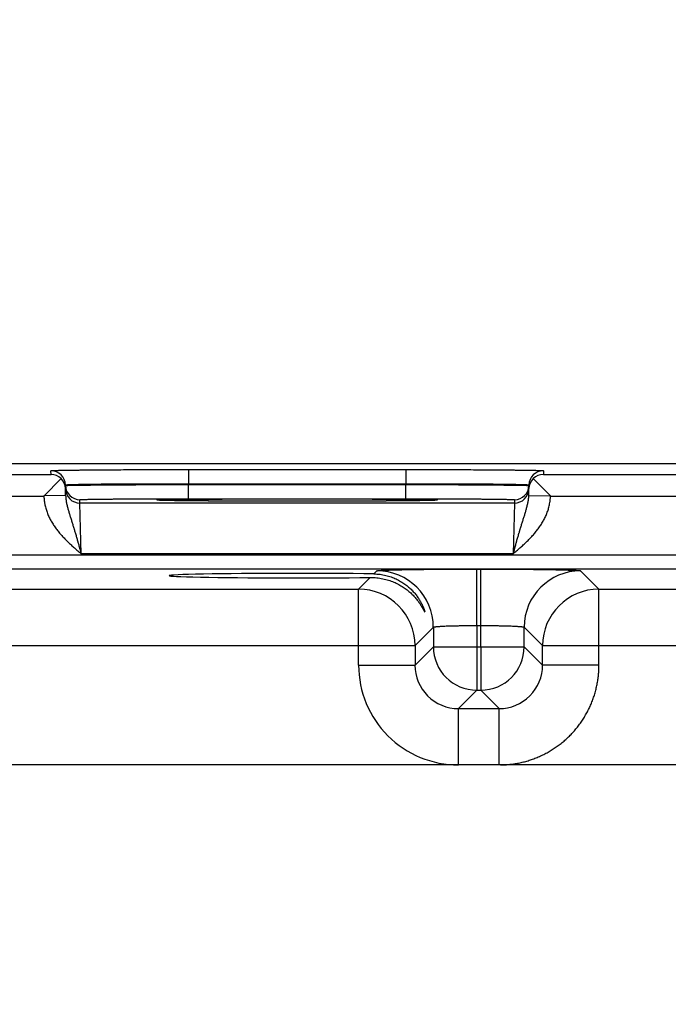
# Model space of a CAD drawing. Header units: inches. Extents: x 0 to 34, y 0 to 22.
# Tile 34 of 111: x 13.1 to 14, y 15.6 to 16.9. Entities that reach past the tile are written whole.
import ezdxf

# ---------------------------------------------------------------- set-up
doc = ezdxf.new("R2010")
doc.units = ezdxf.units.IN
doc.header["$LTSCALE"] = 1.87
doc.header["$MEASUREMENT"] = 0
doc.layers.get('0').update_dxf_attribs({"linetype": 'CONTINUOUS'})
doc.layers.add('DIMENSIONS', color=7, linetype='CONTINUOUS')
doc.styles.get("Standard").update_dxf_attribs({"font": 'txt', "width": 0.8})
doc.dimstyles.new('DIMSTYLE_1', dxfattribs={"dimtxt": 0.125, "dimasz": 0.18, "dimexe": 0.125, "dimexo": 0.0625, "dimgap": 0.09, "dimtad": 0, "dimtih": 1, "dimtoh": 1, "dimzin": 4, "dimdsep": 46, "dimtxsty": 'STANDARD', "dimblk": '_FILLED', "dimblk1": '_FILLED', "dimblk2": '_FILLED', "dimcen": 0.09, "dimadec": 0, "dimazin": 0, "dimtp": 0.01, "dimtm": 0.01, "dimtfac": 1, "dimtofl": 0, "dimtmove": 0, "dimatfit": 3, "dimldrblk": '_FILLED', "dimfxl": 1, "dimtolj": 1, "dimtzin": 4, "dimarcsym": 0})

# ---------------------------------------------------------------- blocks, each defined once
blk = doc.blocks.new('*D23')
at = {"layer": 'DIMENSIONS', "color": 2, "linetype": 'CONTINUOUS'}
blk.add_line((13.0446, 14.5132), (13.0446, 16.9873), dxfattribs=at)
at = {"layer": 'DIMENSIONS', "color": 2, "linetype": 'CONTINUOUS', "insert": (12.9821, 17.0498), "char_height": 0.125, "width": 1.225, "attachment_point": 1, "rotation": 90, "line_spacing_factor": 0.9}
blk.add_mtext('5.81{\\Ftxt.shx;\\W1.000000;\\H0.125000; }[147.5]', dxfattribs=at)
blk = doc.blocks.new('_FILLED')
at = {"color": 0, "linetype": 'BYBLOCK'}
blk.add_solid([(0, 0), (-1, 0.1736), (-1, -0.1736)], dxfattribs=at)
blk = doc.blocks.new('*D24')
at = {"layer": 'DIMENSIONS', "color": 2, "linetype": 'CONTINUOUS'}
blk.add_line((16.7646, 14.5132), (16.7646, 16.9873), dxfattribs=at)
at = {"layer": 'DIMENSIONS', "color": 2, "linetype": 'CONTINUOUS', "insert": (16.7021, 17.0498), "char_height": 0.125, "width": 1.025, "attachment_point": 1, "rotation": 90, "line_spacing_factor": 0.9}
blk.add_mtext('9.53{\\Ftxt.shx;\\W1.000000;\\H0.125000; }[242]', dxfattribs=at)

msp = doc.modelspace()

# ---------------------------------------------------------------- linework, layer by layer
at = {"color": 7, "linetype": 'CONTINUOUS'}
for p, q in [((17.8766, 16.2998), (8.4532, 16.2998)), ((13.3453, 16.292), (13.3453, 16.2723)), ((13.3453, 16.292), (13.646, 16.292)), ((13.646, 16.292), (13.646, 16.2723)), ((12.9059, 16.2853), (13.1554, 16.2853)), ((13.1693, 16.2795), (13.1456, 16.2553)), ((13.1554, 16.2853), (13.1553, 16.2903)), ((13.8219, 16.2795), (13.8456, 16.2554)), ((13.836, 16.2903), (13.8359, 16.2853)), ((13.8359, 16.2853), (14.0854, 16.2853)), ((13.1756, 16.2559), (13.1753, 16.2707)), ((13.3453, 16.2723), (13.646, 16.2723)), ((13.3453, 16.2713), (13.3453, 16.2723)), ((13.3453, 16.2516), (13.3453, 16.2713)), ((13.3453, 16.2713), (13.646, 16.2713)), ((13.646, 16.2713), (13.646, 16.2723)), ((13.646, 16.2516), (13.646, 16.2713)), ((13.8157, 16.2559), (13.816, 16.2707)), ((12.9157, 16.2553), (13.1456, 16.2553)), ((13.1756, 16.2559), (13.1456, 16.2554)), ((13.3453, 16.2516), (13.646, 16.2516)), ((13.8157, 16.2559), (13.8456, 16.2554)), ((13.8457, 16.2553), (14.0756, 16.2553)), ((13.1954, 16.2456), (13.1953, 16.2503)), ((13.7959, 16.2456), (13.1954, 16.2456)), ((13.197, 16.1756), (13.1954, 16.2456)), ((13.3041, 16.2495), (13.3019, 16.2498)), ((13.3046, 16.2495), (13.3044, 16.2495)), ((13.3049, 16.2495), (13.3046, 16.2495)), ((13.3053, 16.2495), (13.3049, 16.2495)), ((13.3057, 16.2494), (13.3053, 16.2495)), ((13.3066, 16.2494), (13.3057, 16.2494)), ((13.3078, 16.2494), (13.3066, 16.2494)), ((13.3092, 16.2493), (13.3078, 16.2494)), ((13.3115, 16.2492), (13.3092, 16.2493)), ((13.3145, 16.2492), (13.3115, 16.2492)), ((13.3184, 16.2491), (13.3145, 16.2492)), ((13.322, 16.249), (13.3184, 16.2491)), ((13.3265, 16.2489), (13.322, 16.249)), ((13.332, 16.2489), (13.3265, 16.2489)), ((13.3388, 16.2488), (13.332, 16.2489)), ((13.3475, 16.2487), (13.3388, 16.2488)), ((13.3547, 16.2486), (13.3475, 16.2487)), ((13.3634, 16.2485), (13.3547, 16.2486)), ((13.3729, 16.2485), (13.3634, 16.2485)), ((13.3829, 16.2484), (13.3729, 16.2485)), ((13.3934, 16.2483), (13.3829, 16.2484)), ((13.4044, 16.2483), (13.3934, 16.2483)), ((13.4157, 16.2482), (13.4044, 16.2483)), ((13.4274, 16.2482), (13.4157, 16.2482)), ((13.4393, 16.2481), (13.4274, 16.2482)), ((13.4515, 16.2481), (13.4393, 16.2481)), ((13.4639, 16.2481), (13.4515, 16.2481)), ((13.4765, 16.2481), (13.4639, 16.2481)), ((13.4891, 16.2481), (13.4765, 16.2481)), ((13.5017, 16.2481), (13.4891, 16.2481)), ((13.5143, 16.2481), (13.5017, 16.2481)), ((13.5269, 16.2481), (13.5143, 16.2481)), ((13.5393, 16.2481), (13.5269, 16.2481)), ((13.5514, 16.2481), (13.5393, 16.2481)), ((13.5635, 16.2482), (13.5514, 16.2481)), ((13.5752, 16.2482), (13.5635, 16.2482)), ((13.5861, 16.2483), (13.5752, 16.2482)), ((13.5959, 16.2483), (13.5861, 16.2483)), ((13.6084, 16.2484), (13.5959, 16.2483)), ((13.6187, 16.2485), (13.6084, 16.2484)), ((13.6274, 16.2485), (13.6187, 16.2485)), ((13.6371, 16.2486), (13.6274, 16.2485)), ((13.6451, 16.2487), (13.6371, 16.2486)), ((13.6519, 16.2488), (13.6451, 16.2487)), ((13.6578, 16.2488), (13.6519, 16.2488)), ((13.6629, 16.2489), (13.6578, 16.2488)), ((13.6683, 16.249), (13.6629, 16.2489)), ((13.6728, 16.2491), (13.6683, 16.249)), ((13.6765, 16.2492), (13.6728, 16.2491)), ((13.6795, 16.2492), (13.6765, 16.2492)), ((13.6819, 16.2493), (13.6795, 16.2492)), ((13.6834, 16.2494), (13.6819, 16.2493)), ((13.6847, 16.2494), (13.6834, 16.2494)), ((13.6854, 16.2494), (13.6847, 16.2494)), ((13.686, 16.2495), (13.6854, 16.2494)), ((13.6863, 16.2495), (13.686, 16.2495)), ((13.6866, 16.2495), (13.6863, 16.2495)), ((13.6868, 16.2495), (13.6866, 16.2495)), ((13.687, 16.2495), (13.6868, 16.2495)), ((13.6871, 16.2495), (13.687, 16.2495)), ((13.6893, 16.2498), (13.6871, 16.2495)), ((13.7959, 16.2456), (13.7943, 16.1756)), ((13.796, 16.2503), (13.7959, 16.2456)), ((17.6723, 16.1735), (10.2741, 16.1735)), ((13.7943, 16.1756), (13.197, 16.1756)), ((17.6723, 16.1544), (10.2741, 16.1544)), ((13.5805, 16.1266), (13.5966, 16.1427)), ((13.6016, 16.1478), (13.6059, 16.152)), ((13.7439, 16.0764), (13.7439, 16.1544)), ((13.7439, 16.1544), (13.7494, 16.1544)), ((13.7494, 16.0764), (13.7494, 16.1544)), ((13.8874, 16.152), (13.9128, 16.1266)), ((12.9828, 16.1266), (13.5805, 16.1266)), ((13.5805, 16.0216), (13.5805, 16.1266)), ((13.9128, 16.0216), (13.9128, 16.1266)), ((13.9128, 16.1266), (14.5105, 16.1266)), ((13.6839, 16.074), (13.6585, 16.0486)), ((13.6839, 16.074), (13.6839, 16.047)), ((13.7439, 16.0764), (13.7439, 16.047)), ((13.7439, 16.0764), (13.7494, 16.0764)), ((13.7494, 16.047), (13.7494, 16.0764)), ((13.8094, 16.047), (13.8094, 16.074)), ((13.8094, 16.074), (13.8348, 16.0486)), ((12.9048, 16.0486), (13.6585, 16.0486)), ((13.6585, 16.0486), (13.6585, 16.0216)), ((13.6839, 16.047), (13.6585, 16.0216)), ((13.6839, 16.047), (13.8094, 16.047)), ((13.7439, 16.047), (13.7439, 15.987)), ((13.7494, 16.047), (13.7494, 15.987)), ((13.8094, 16.047), (13.8348, 16.0216)), ((13.8348, 16.0216), (13.8348, 16.0486)), ((13.8348, 16.0486), (14.5885, 16.0486)), ((13.5805, 16.0216), (13.6585, 16.0216)), ((13.9128, 16.0216), (13.8348, 16.0216)), ((13.7439, 15.987), (13.7185, 15.9616)), ((13.7439, 15.987), (13.7494, 15.987)), ((13.7494, 15.987), (13.7748, 15.9616)), ((13.7185, 15.8836), (13.7185, 15.9616)), ((13.7185, 15.9616), (13.7748, 15.9616)), ((13.7748, 15.8836), (13.7748, 15.9616)), ((17.5165, 15.8836), (10.4299, 15.8836))]:
    msp.add_line(p, q, dxfattribs=at)
for points in [[(13.3044, 16.2495), (13.3042, 16.2495), (13.3042, 16.2495), (13.3042, 16.2495)], [(13.6871, 16.2495), (13.6871, 16.2495), (13.6871, 16.2495)]]:
    msp.add_lwpolyline(points, dxfattribs=at)
for centre, radius, start, end in [((13.1553, 16.2703), 0.02, 1.0012, 90.0013), ((13.1552, 16.2651), 0.0202, 45.4189, 89.3143), ((13.1557, 16.2653), 0.0197, 1.0498, 46.2249), ((13.8355, 16.2653), 0.0197, 133.7752, 178.9502), ((13.836, 16.2703), 0.02, 89.9987, 178.9988), ((13.8361, 16.2651), 0.0202, 90.6857, 134.5811), ((13.1953, 16.2703), 0.02, 181.0012, 270.0013), ((13.1954, 16.2656), 0.02, 181.2271, 270.0013), ((13.7959, 16.2656), 0.02, 269.9987, 358.7855), ((13.796, 16.2703), 0.02, 269.9987, 358.9988), ((13.6893, 16.2348), 0.015, 89.9998, 100.7095), ((13.6058, 16.074), 0.078, 0.0209, 89.9791), ((13.8874, 16.074), 0.078, 90.0209, 179.9791), ((13.5805, 16.0486), 0.078, 0.0209, 89.9791), ((13.9128, 16.0486), 0.078, 90.0209, 179.9791), ((13.7439, 16.047), 0.06, 180.0209, 269.9791), ((13.7494, 16.047), 0.06, 270.0209, 359.9791), ((13.7185, 16.0216), 0.138, 179.9961, 270.0042), ((13.7184, 16.0216), 0.06, 179.9638, 270.0362), ((13.7748, 16.0216), 0.06, 269.9638, 0.0362)]:
    msp.add_arc(centre, radius, start, end, dxfattribs=at)
msp.add_ellipse((13.4956, 16.1453), major_axis=(0.1771, 0), ratio=0.017455, start_param=0.929285, end_param=5.318993, dxfattribs=at)
for points, knots in [([(13.1553, 16.2903), (13.1553, 16.2903), (13.1553, 16.2903), (13.1553, 16.2903), (13.1553, 16.2903), (13.1553, 16.2903), (13.1554, 16.2904), (13.1554, 16.2904), (13.1554, 16.2904), (13.1555, 16.2904), (13.1556, 16.2904), (13.1557, 16.2904), (13.1558, 16.2904), (13.156, 16.2905), (13.1563, 16.2905), (13.1568, 16.2905), (13.1574, 16.2906), (13.1581, 16.2906), (13.159, 16.2906), (13.16, 16.2907), (13.161, 16.2907), (13.1622, 16.2908), (13.1635, 16.2908), (13.1649, 16.2908), (13.1664, 16.2909), (13.1681, 16.2909), (13.1704, 16.291), (13.1737, 16.291), (13.1779, 16.2911), (13.1824, 16.2912), (13.1874, 16.2912), (13.1928, 16.2913), (13.1985, 16.2914), (13.2046, 16.2914), (13.211, 16.2915), (13.2178, 16.2915), (13.2274, 16.2916), (13.24, 16.2917), (13.256, 16.2918), (13.2728, 16.2919), (13.2903, 16.2919), (13.3083, 16.2919), (13.3267, 16.292), (13.3391, 16.292), (13.3453, 16.292)], [0, 0, 0, 0, 0.000056, 0.000092, 0.000134, 0.000241, 0.000383, 0.000559, 0.000772, 0.001022, 0.001308, 0.001991, 0.002823, 0.003804, 0.004935, 0.007643, 0.010948, 0.014847, 0.019338, 0.02442, 0.030088, 0.03634, 0.043173, 0.050581, 0.058561, 0.067109, 0.076218, 0.096099, 0.118157, 0.142341, 0.168591, 0.196844, 0.227033, 0.259085, 0.292923, 0.328465, 0.365625, 0.44444, 0.528609, 0.617319, 0.709716, 0.80491, 0.901983, 1, 1, 1, 1]), ([(13.646, 16.292), (13.6522, 16.292), (13.6646, 16.292), (13.683, 16.2919), (13.701, 16.2919), (13.7185, 16.2919), (13.7353, 16.2918), (13.7512, 16.2917), (13.7639, 16.2916), (13.7735, 16.2915), (13.7802, 16.2915), (13.7867, 16.2914), (13.7927, 16.2914), (13.7985, 16.2913), (13.8038, 16.2912), (13.8088, 16.2912), (13.8134, 16.2911), (13.8176, 16.291), (13.8208, 16.291), (13.8232, 16.2909), (13.8248, 16.2909), (13.8263, 16.2908), (13.8278, 16.2908), (13.8291, 16.2908), (13.8302, 16.2907), (13.8313, 16.2907), (13.8323, 16.2906), (13.8331, 16.2906), (13.8339, 16.2906), (13.8345, 16.2905), (13.8349, 16.2905), (13.8353, 16.2905), (13.8354, 16.2904), (13.8356, 16.2904), (13.8357, 16.2904), (13.8358, 16.2904), (13.8358, 16.2904), (13.8359, 16.2904), (13.8359, 16.2904), (13.8359, 16.2903), (13.8359, 16.2903), (13.836, 16.2903), (13.836, 16.2903), (13.836, 16.2903), (13.836, 16.2903)], [0, 0, 0, 0, 0.098017, 0.19509, 0.290284, 0.382681, 0.471391, 0.55556, 0.634375, 0.671535, 0.707077, 0.740915, 0.772967, 0.803156, 0.831409, 0.857659, 0.881843, 0.903901, 0.923782, 0.932891, 0.941439, 0.949419, 0.956827, 0.96366, 0.969912, 0.97558, 0.980662, 0.985153, 0.989052, 0.992357, 0.995065, 0.996196, 0.997177, 0.998009, 0.998692, 0.998978, 0.999228, 0.999441, 0.999617, 0.999759, 0.999866, 0.999908, 0.999944, 1, 1, 1, 1]), ([(13.1753, 16.2707), (13.1753, 16.2707), (13.1753, 16.2707), (13.1753, 16.2707), (13.1753, 16.2707), (13.1754, 16.2707), (13.1754, 16.2707), (13.1754, 16.2707), (13.1755, 16.2708), (13.1755, 16.2708), (13.1756, 16.2708), (13.1758, 16.2708), (13.1759, 16.2708), (13.1761, 16.2709), (13.1763, 16.2709), (13.1766, 16.2709), (13.1769, 16.2709), (13.1773, 16.271), (13.1778, 16.271), (13.1786, 16.2711), (13.1795, 16.2711), (13.1804, 16.2711), (13.1815, 16.2712), (13.1826, 16.2712), (13.1839, 16.2713), (13.1858, 16.2713), (13.1883, 16.2714), (13.1917, 16.2715), (13.1955, 16.2716), (13.1996, 16.2717), (13.204, 16.2717), (13.2088, 16.2718), (13.214, 16.2719), (13.2194, 16.2719), (13.2252, 16.272), (13.2312, 16.272), (13.2398, 16.2721), (13.2511, 16.2722), (13.2654, 16.2723), (13.2804, 16.2723), (13.2961, 16.2723), (13.3122, 16.2724), (13.3287, 16.2724), (13.3397, 16.2723), (13.3453, 16.2723)], [0, 0, 0, 0, 0.000074, 0.000165, 0.000283, 0.000432, 0.000615, 0.000833, 0.001086, 0.001376, 0.002065, 0.002902, 0.003887, 0.005021, 0.006303, 0.007733, 0.009313, 0.011041, 0.014942, 0.019435, 0.024517, 0.030186, 0.036439, 0.043271, 0.050679, 0.058658, 0.076312, 0.096191, 0.118246, 0.142426, 0.168672, 0.196922, 0.227107, 0.259155, 0.292989, 0.328526, 0.365683, 0.44449, 0.52865, 0.617353, 0.709742, 0.804928, 0.901992, 1, 1, 1, 1]), ([(13.1753, 16.2699), (13.1753, 16.2699), (13.1753, 16.27), (13.1753, 16.27), (13.1753, 16.27), (13.1753, 16.27), (13.1754, 16.27), (13.1754, 16.27), (13.1754, 16.27), (13.1755, 16.27), (13.1755, 16.27), (13.1756, 16.27), (13.1758, 16.27), (13.1759, 16.27), (13.1761, 16.27), (13.1764, 16.2701), (13.1766, 16.2701), (13.1769, 16.2701), (13.1773, 16.2701), (13.1778, 16.2701), (13.1786, 16.2701), (13.1795, 16.2702), (13.1804, 16.2702), (13.1815, 16.2702), (13.1827, 16.2702), (13.1839, 16.2703), (13.1853, 16.2703), (13.1867, 16.2703), (13.1889, 16.2704), (13.1917, 16.2704), (13.1955, 16.2704), (13.1996, 16.2705), (13.2041, 16.2705), (13.2089, 16.2706), (13.214, 16.2706), (13.2194, 16.2707), (13.2252, 16.2707), (13.2312, 16.2708), (13.2398, 16.2708), (13.2511, 16.2709), (13.2654, 16.271), (13.2804, 16.2711), (13.2961, 16.2711), (13.3122, 16.2712), (13.3287, 16.2712), (13.3397, 16.2712), (13.3453, 16.2713)], [0, 0, 0, 0, 0.000039, 0.000068, 0.000105, 0.000205, 0.000341, 0.000513, 0.000722, 0.000969, 0.001252, 0.001932, 0.002761, 0.00374, 0.004868, 0.006146, 0.007574, 0.009151, 0.010876, 0.014774, 0.019265, 0.024346, 0.030014, 0.036267, 0.0431, 0.050509, 0.05849, 0.067038, 0.076148, 0.096032, 0.118094, 0.14228, 0.168533, 0.19679, 0.226982, 0.259037, 0.292878, 0.328423, 0.365586, 0.444407, 0.528581, 0.617296, 0.709699, 0.804898, 0.901977, 1, 1, 1, 1]), ([(13.646, 16.2723), (13.6516, 16.2723), (13.6626, 16.2724), (13.6791, 16.2724), (13.6952, 16.2723), (13.7109, 16.2723), (13.7259, 16.2723), (13.7401, 16.2722), (13.7515, 16.2721), (13.7601, 16.272), (13.7661, 16.272), (13.7719, 16.2719), (13.7773, 16.2719), (13.7824, 16.2718), (13.7872, 16.2717), (13.7917, 16.2717), (13.7958, 16.2716), (13.7995, 16.2715), (13.8029, 16.2714), (13.8055, 16.2713), (13.8074, 16.2713), (13.8086, 16.2712), (13.8098, 16.2712), (13.8108, 16.2711), (13.8118, 16.2711), (13.8127, 16.2711), (13.8134, 16.271), (13.814, 16.271), (13.8144, 16.2709), (13.8147, 16.2709), (13.8149, 16.2709), (13.8151, 16.2709), (13.8153, 16.2708), (13.8155, 16.2708), (13.8156, 16.2708), (13.8157, 16.2708), (13.8158, 16.2708), (13.8158, 16.2707), (13.8159, 16.2707), (13.8159, 16.2707), (13.8159, 16.2707), (13.8159, 16.2707), (13.816, 16.2707), (13.816, 16.2707), (13.816, 16.2707)], [0, 0, 0, 0, 0.098008, 0.195072, 0.290258, 0.382647, 0.47135, 0.55551, 0.634317, 0.671474, 0.707011, 0.740845, 0.772893, 0.803078, 0.831328, 0.857574, 0.881754, 0.903809, 0.923688, 0.941342, 0.949321, 0.956729, 0.963561, 0.969814, 0.975483, 0.980565, 0.985058, 0.988959, 0.990687, 0.992267, 0.993697, 0.994979, 0.996113, 0.997098, 0.997935, 0.998624, 0.998914, 0.999167, 0.999385, 0.999568, 0.999717, 0.999835, 0.999926, 1, 1, 1, 1]), ([(13.646, 16.2713), (13.6515, 16.2712), (13.6626, 16.2712), (13.679, 16.2712), (13.6952, 16.2711), (13.7108, 16.2711), (13.7259, 16.271), (13.7401, 16.2709), (13.7515, 16.2708), (13.76, 16.2708), (13.7661, 16.2707), (13.7718, 16.2707), (13.7773, 16.2706), (13.7824, 16.2706), (13.7872, 16.2705), (13.7917, 16.2705), (13.7958, 16.2704), (13.7995, 16.2704), (13.8024, 16.2704), (13.8045, 16.2703), (13.806, 16.2703), (13.8073, 16.2703), (13.8086, 16.2702), (13.8098, 16.2702), (13.8108, 16.2702), (13.8118, 16.2702), (13.8127, 16.2701), (13.8134, 16.2701), (13.814, 16.2701), (13.8144, 16.2701), (13.8147, 16.2701), (13.8149, 16.2701), (13.8151, 16.27), (13.8153, 16.27), (13.8155, 16.27), (13.8156, 16.27), (13.8157, 16.27), (13.8158, 16.27), (13.8158, 16.27), (13.8159, 16.27), (13.8159, 16.27), (13.8159, 16.27), (13.8159, 16.27), (13.8159, 16.27), (13.8159, 16.27), (13.8159, 16.2699), (13.8159, 16.2699)], [0, 0, 0, 0, 0.098023, 0.195102, 0.290301, 0.382704, 0.471419, 0.555593, 0.634414, 0.671577, 0.707122, 0.740963, 0.773018, 0.80321, 0.831467, 0.85772, 0.881906, 0.903968, 0.923852, 0.932962, 0.94151, 0.949491, 0.9569, 0.963733, 0.969986, 0.975654, 0.980735, 0.985226, 0.989124, 0.990849, 0.992426, 0.993854, 0.995132, 0.99626, 0.997239, 0.998068, 0.998748, 0.999031, 0.999278, 0.999487, 0.999659, 0.999795, 0.999895, 0.999932, 0.999961, 1, 1, 1, 1]), ([(13.1456, 16.2553), (13.1456, 16.2548), (13.1456, 16.2538), (13.1457, 16.2522), (13.1458, 16.2507), (13.146, 16.2492), (13.1462, 16.2477), (13.1464, 16.2462), (13.1467, 16.2447), (13.147, 16.2427), (13.1476, 16.2402), (13.1487, 16.2362), (13.1504, 16.2314), (13.1524, 16.2267), (13.1543, 16.2231), (13.1557, 16.2204), (13.1573, 16.2178), (13.1589, 16.2152), (13.1606, 16.2127), (13.1624, 16.2102), (13.1643, 16.2077), (13.1662, 16.2054), (13.1682, 16.203), (13.1709, 16.2), (13.1744, 16.1962), (13.1787, 16.1919), (13.1832, 16.1877), (13.1877, 16.1837), (13.1923, 16.1796), (13.1954, 16.177), (13.197, 16.1756)], [0, 0, 0, 0, 0.015626, 0.031252, 0.046878, 0.062504, 0.07813, 0.093756, 0.109382, 0.125008, 0.156258, 0.187508, 0.249996, 0.312486, 0.343737, 0.374987, 0.406238, 0.437489, 0.46874, 0.499991, 0.531242, 0.562493, 0.593745, 0.624996, 0.687496, 0.749996, 0.812498, 0.874998, 0.937499, 1, 1, 1, 1]), ([(13.1756, 16.2559), (13.1756, 16.2542), (13.1758, 16.2517), (13.1763, 16.2484), (13.1767, 16.246), (13.1772, 16.2436), (13.1778, 16.2412), (13.1784, 16.2388), (13.1791, 16.2364), (13.1798, 16.2341), (13.1805, 16.2317), (13.1812, 16.2293), (13.1822, 16.2262), (13.1832, 16.223), (13.1842, 16.2197), (13.185, 16.2173), (13.1857, 16.2148), (13.1865, 16.2124), (13.1871, 16.2103), (13.1876, 16.2086), (13.1881, 16.2069), (13.1888, 16.2048), (13.1895, 16.2022), (13.1903, 16.1996), (13.191, 16.197), (13.1916, 16.1948), (13.1921, 16.193), (13.1926, 16.1913), (13.1933, 16.1891), (13.194, 16.1864), (13.1946, 16.1841), (13.1951, 16.1824), (13.1955, 16.181), (13.1959, 16.1797), (13.1963, 16.1779), (13.1967, 16.1765), (13.197, 16.1756)], [0, 0, 0, 0, 0.06052, 0.090458, 0.120221, 0.149857, 0.179403, 0.208909, 0.238413, 0.267956, 0.29758, 0.327317, 0.3572, 0.417522, 0.448, 0.478712, 0.509671, 0.540886, 0.572359, 0.58819, 0.604083, 0.636056, 0.668275, 0.700725, 0.73339, 0.766253, 0.782753, 0.799296, 0.832498, 0.865833, 0.899278, 0.916033, 0.932805, 0.949592, 0.966389, 1, 1, 1, 1]), ([(13.1953, 16.2503), (13.1953, 16.2503), (13.1953, 16.2503), (13.1953, 16.2503), (13.1953, 16.2503), (13.1954, 16.2503), (13.1954, 16.2503), (13.1954, 16.2503), (13.1955, 16.2504), (13.1955, 16.2504), (13.1956, 16.2504), (13.1957, 16.2504), (13.1959, 16.2504), (13.1961, 16.2504), (13.1965, 16.2505), (13.197, 16.2505), (13.1975, 16.2505), (13.1982, 16.2506), (13.199, 16.2506), (13.1998, 16.2506), (13.2008, 16.2506), (13.2018, 16.2507), (13.2029, 16.2507), (13.2046, 16.2507), (13.2068, 16.2508), (13.2098, 16.2509), (13.2131, 16.2509), (13.2167, 16.251), (13.2207, 16.251), (13.2249, 16.2511), (13.2294, 16.2511), (13.2342, 16.2512), (13.2393, 16.2512), (13.2446, 16.2513), (13.2522, 16.2513), (13.2622, 16.2514), (13.2748, 16.2515), (13.2881, 16.2515), (13.3019, 16.2516), (13.3161, 16.2516), (13.3306, 16.2516), (13.3404, 16.2516), (13.3453, 16.2516)], [0, 0, 0, 0, 0.00013, 0.00018, 0.000238, 0.000379, 0.000556, 0.000768, 0.001018, 0.001304, 0.001987, 0.002819, 0.003801, 0.004931, 0.007639, 0.010944, 0.014843, 0.019334, 0.024416, 0.030084, 0.036337, 0.043169, 0.050578, 0.058558, 0.076214, 0.096095, 0.118154, 0.142337, 0.168588, 0.196841, 0.22703, 0.259082, 0.29292, 0.328462, 0.365623, 0.444438, 0.528607, 0.617317, 0.709715, 0.804909, 0.901983, 1, 1, 1, 1]), ([(13.3019, 16.2498), (13.3019, 16.2498), (13.3019, 16.2498), (13.3019, 16.2498), (13.3019, 16.2498), (13.302, 16.2498), (13.302, 16.2498), (13.302, 16.2498), (13.3021, 16.2498), (13.3021, 16.2498), (13.3022, 16.2498), (13.3023, 16.2499), (13.3025, 16.2499), (13.3026, 16.2499), (13.303, 16.2499), (13.3034, 16.25), (13.3041, 16.25), (13.3048, 16.2501), (13.3057, 16.2501), (13.3067, 16.2501), (13.3078, 16.2502), (13.309, 16.2502), (13.3103, 16.2503), (13.3117, 16.2503), (13.3133, 16.2503), (13.3149, 16.2504), (13.3174, 16.2504), (13.3207, 16.2505), (13.3249, 16.2506), (13.3296, 16.2506), (13.3347, 16.2507), (13.3402, 16.2508), (13.346, 16.2508), (13.3522, 16.2509), (13.3588, 16.251), (13.3656, 16.251), (13.3754, 16.2511), (13.3884, 16.2512), (13.4046, 16.2513), (13.4217, 16.2513), (13.4396, 16.2514), (13.458, 16.2514), (13.4767, 16.2514), (13.4956, 16.2515), (13.5146, 16.2514), (13.5333, 16.2514), (13.5517, 16.2514), (13.5695, 16.2513), (13.5867, 16.2513), (13.6029, 16.2512), (13.6158, 16.2511), (13.6256, 16.251), (13.6325, 16.251), (13.6391, 16.2509), (13.6453, 16.2508), (13.6511, 16.2508), (13.6566, 16.2507), (13.6617, 16.2506), (13.6663, 16.2506), (13.6706, 16.2505), (13.6739, 16.2504), (13.6763, 16.2504), (13.678, 16.2503), (13.6795, 16.2503), (13.681, 16.2503), (13.6823, 16.2502), (13.6835, 16.2502), (13.6846, 16.2501), (13.6856, 16.2501), (13.6865, 16.2501), (13.6872, 16.25), (13.6878, 16.25), (13.6883, 16.2499), (13.6886, 16.2499), (13.6888, 16.2499), (13.689, 16.2499), (13.6891, 16.2498), (13.6892, 16.2498), (13.6892, 16.2498), (13.6892, 16.2498), (13.6893, 16.2498), (13.6893, 16.2498), (13.6893, 16.2498), (13.6893, 16.2498), (13.6893, 16.2498), (13.6893, 16.2498), (13.6893, 16.2498)], [0, 0, 0, 0, 0.000028, 0.000046, 0.000067, 0.000121, 0.000191, 0.00028, 0.000386, 0.000511, 0.000654, 0.000996, 0.001412, 0.001903, 0.002469, 0.003824, 0.005476, 0.007427, 0.009674, 0.012215, 0.015051, 0.018178, 0.021595, 0.025301, 0.029292, 0.033567, 0.038123, 0.048066, 0.059098, 0.071192, 0.084318, 0.098447, 0.113543, 0.129569, 0.146489, 0.16426, 0.18284, 0.222246, 0.264327, 0.308678, 0.354872, 0.402465, 0.450996, 0.5, 0.549004, 0.597535, 0.645128, 0.691322, 0.735673, 0.777754, 0.81716, 0.83574, 0.853511, 0.870431, 0.886457, 0.901553, 0.915682, 0.928808, 0.940902, 0.951934, 0.961877, 0.966433, 0.970708, 0.974699, 0.978405, 0.981822, 0.984949, 0.987785, 0.990326, 0.992573, 0.994524, 0.996176, 0.997531, 0.998097, 0.998588, 0.999004, 0.999346, 0.999489, 0.999614, 0.99972, 0.999809, 0.999879, 0.999933, 0.999954, 0.999972, 1, 1, 1, 1]), ([(13.646, 16.2516), (13.6509, 16.2516), (13.6606, 16.2516), (13.6752, 16.2516), (13.6894, 16.2516), (13.7032, 16.2515), (13.7165, 16.2515), (13.7291, 16.2514), (13.7391, 16.2513), (13.7466, 16.2513), (13.752, 16.2512), (13.757, 16.2512), (13.7618, 16.2511), (13.7664, 16.2511), (13.7706, 16.251), (13.7745, 16.251), (13.7782, 16.2509), (13.7815, 16.2509), (13.7844, 16.2508), (13.7867, 16.2507), (13.7884, 16.2507), (13.7895, 16.2507), (13.7905, 16.2506), (13.7914, 16.2506), (13.7923, 16.2506), (13.793, 16.2506), (13.7937, 16.2505), (13.7943, 16.2505), (13.7948, 16.2505), (13.7952, 16.2504), (13.7954, 16.2504), (13.7955, 16.2504), (13.7957, 16.2504), (13.7958, 16.2504), (13.7958, 16.2504), (13.7958, 16.2503), (13.7959, 16.2503), (13.7959, 16.2503), (13.7959, 16.2503), (13.7959, 16.2503), (13.7959, 16.2503), (13.796, 16.2503), (13.796, 16.2503)], [0, 0, 0, 0, 0.098017, 0.195091, 0.290285, 0.382683, 0.471393, 0.555562, 0.634377, 0.671538, 0.70708, 0.740918, 0.77297, 0.803159, 0.831412, 0.857663, 0.881846, 0.903905, 0.923786, 0.941442, 0.949422, 0.956831, 0.963663, 0.969916, 0.975584, 0.980666, 0.985157, 0.989056, 0.992361, 0.995069, 0.996199, 0.997181, 0.998013, 0.998696, 0.998982, 0.999232, 0.999444, 0.999621, 0.999762, 0.99982, 0.99987, 1, 1, 1, 1]), ([(13.7943, 16.1756), (13.7945, 16.1765), (13.795, 16.1783), (13.7957, 16.1806), (13.7962, 16.1824), (13.7966, 16.1841), (13.7973, 16.1864), (13.798, 16.1891), (13.7986, 16.1913), (13.7991, 16.193), (13.7996, 16.1948), (13.8002, 16.197), (13.801, 16.1996), (13.8017, 16.2022), (13.8024, 16.2043), (13.8029, 16.2061), (13.8033, 16.2073), (13.8036, 16.2086), (13.8041, 16.2103), (13.8048, 16.2124), (13.8055, 16.2148), (13.8063, 16.2173), (13.8071, 16.2197), (13.8081, 16.223), (13.8091, 16.2262), (13.8101, 16.2293), (13.8108, 16.2317), (13.8115, 16.2341), (13.8122, 16.2364), (13.8128, 16.2388), (13.8135, 16.2412), (13.814, 16.2436), (13.8146, 16.246), (13.815, 16.2484), (13.8155, 16.2517), (13.8157, 16.2542), (13.8157, 16.2559)], [0, 0, 0, 0, 0.033611, 0.067195, 0.083967, 0.100722, 0.134167, 0.167502, 0.200704, 0.217247, 0.233747, 0.26661, 0.299275, 0.331725, 0.363944, 0.379961, 0.395916, 0.41181, 0.427641, 0.459113, 0.490329, 0.521288, 0.552, 0.582478, 0.6428, 0.672683, 0.70242, 0.732044, 0.761587, 0.791091, 0.820597, 0.850143, 0.879779, 0.909542, 0.939479, 1, 1, 1, 1]), ([(13.7943, 16.1756), (13.7958, 16.177), (13.7989, 16.1796), (13.8035, 16.1837), (13.8081, 16.1877), (13.8125, 16.1919), (13.8162, 16.1955), (13.819, 16.1985), (13.8211, 16.2007), (13.8231, 16.203), (13.8251, 16.2054), (13.827, 16.2077), (13.8288, 16.2102), (13.8306, 16.2127), (13.8323, 16.2152), (13.834, 16.2178), (13.8355, 16.2204), (13.837, 16.2231), (13.8388, 16.2267), (13.8409, 16.2314), (13.8429, 16.2372), (13.8441, 16.2421), (13.8448, 16.2457), (13.8451, 16.2477), (13.8453, 16.2492), (13.8455, 16.2507), (13.8456, 16.2522), (13.8457, 16.2538), (13.8457, 16.2548), (13.8457, 16.2553)], [0, 0, 0, 0, 0.062501, 0.125003, 0.187505, 0.250007, 0.312508, 0.34376, 0.375012, 0.406263, 0.437515, 0.468767, 0.500018, 0.53127, 0.562521, 0.593773, 0.625024, 0.656275, 0.687526, 0.750017, 0.812506, 0.874993, 0.906243, 0.921869, 0.937495, 0.953122, 0.968748, 0.984374, 1, 1, 1, 1]), ([(13.6871, 16.2495), (13.6869, 16.2495), (13.6864, 16.2495), (13.6853, 16.2494), (13.6837, 16.2494), (13.6815, 16.2493), (13.6789, 16.2492), (13.6759, 16.2491), (13.6726, 16.2491), (13.669, 16.249), (13.6634, 16.2489), (13.6557, 16.2488), (13.6455, 16.2487), (13.6341, 16.2486), (13.6216, 16.2485), (13.6081, 16.2484), (13.5885, 16.2483), (13.5623, 16.2482), (13.5295, 16.2481), (13.4957, 16.2481), (13.4618, 16.2481), (13.429, 16.2482), (13.4029, 16.2483), (13.3832, 16.2484), (13.3697, 16.2485), (13.3573, 16.2486), (13.3458, 16.2487), (13.3356, 16.2488), (13.3279, 16.2489), (13.3223, 16.249), (13.3187, 16.2491), (13.3154, 16.2491), (13.3124, 16.2492), (13.3098, 16.2493), (13.3076, 16.2494), (13.306, 16.2494), (13.3049, 16.2495), (13.3044, 16.2495), (13.3041, 16.2495)], [0, 0, 0, 0, 0.001812, 0.003868, 0.008711, 0.014521, 0.021285, 0.028992, 0.037624, 0.047167, 0.057601, 0.081057, 0.10781, 0.137648, 0.170338, 0.205621, 0.243221, 0.32417, 0.410643, 0.499923, 0.589206, 0.675687, 0.75665, 0.794259, 0.829552, 0.862252, 0.892103, 0.918868, 0.942339, 0.952779, 0.962329, 0.97097, 0.978683, 0.985455, 0.991273, 0.996124, 0.998184, 1, 1, 1, 1]), ([(13.5966, 16.1427), (13.5981, 16.1428), (13.6011, 16.1427), (13.6055, 16.1424), (13.6098, 16.1419), (13.614, 16.1411), (13.618, 16.1402), (13.6231, 16.1387), (13.6291, 16.1365), (13.6359, 16.1333), (13.642, 16.1297), (13.6475, 16.1257), (13.6517, 16.1222), (13.6548, 16.1193), (13.6569, 16.1171), (13.6589, 16.1149), (13.6607, 16.1127), (13.6624, 16.1105), (13.664, 16.1083), (13.6654, 16.1062), (13.6665, 16.1045), (13.6673, 16.1031), (13.6679, 16.1022), (13.6684, 16.1013), (13.6689, 16.1004), (13.6694, 16.0996), (13.6698, 16.0988), (13.6702, 16.0981), (13.6705, 16.0975), (13.6707, 16.0971), (13.6709, 16.0968), (13.671, 16.0966), (13.6711, 16.0963), (13.6712, 16.0961), (13.6714, 16.0959), (13.6715, 16.0958), (13.6715, 16.0956), (13.6716, 16.0955), (13.6717, 16.0954), (13.6717, 16.0954), (13.6718, 16.0953), (13.6718, 16.0953), (13.6718, 16.0953), (13.6718, 16.0953), (13.6719, 16.0953), (13.6719, 16.0953), (13.6719, 16.0953), (13.6719, 16.0953), (13.6719, 16.0953), (13.6719, 16.0954), (13.6719, 16.0954), (13.6719, 16.0954)], [0, 0, 0, 0, 0.048093, 0.095091, 0.141009, 0.185866, 0.229688, 0.272501, 0.3552, 0.434225, 0.509783, 0.582024, 0.651013, 0.684282, 0.716702, 0.748235, 0.778826, 0.808398, 0.836844, 0.86402, 0.889735, 0.901969, 0.913737, 0.924997, 0.935698, 0.945787, 0.955203, 0.963879, 0.971744, 0.975349, 0.978724, 0.981859, 0.984745, 0.987372, 0.989733, 0.99182, 0.993626, 0.995146, 0.996377, 0.996884, 0.99732, 0.997686, 0.997986, 0.998225, 0.998416, 0.998584, 0.998762, 0.99898, 0.999254, 0.999593, 1, 1, 1, 1]), ([(13.6016, 16.1478), (13.6031, 16.1477), (13.6059, 16.1476), (13.6101, 16.1472), (13.6141, 16.1466), (13.6181, 16.1457), (13.6218, 16.1447), (13.6255, 16.1436), (13.629, 16.1422), (13.6334, 16.1403), (13.6386, 16.1375), (13.6444, 16.1338), (13.6495, 16.1297), (13.6541, 16.1254), (13.6575, 16.1217), (13.66, 16.1186), (13.6617, 16.1163), (13.6633, 16.114), (13.6647, 16.1118), (13.666, 16.1095), (13.6672, 16.1073), (13.6683, 16.1052), (13.6692, 16.1032), (13.6699, 16.1016), (13.6704, 16.1004), (13.6707, 16.0996), (13.671, 16.0988), (13.6712, 16.0981), (13.6714, 16.0974), (13.6716, 16.0969), (13.6717, 16.0964), (13.6718, 16.0961), (13.6718, 16.0959), (13.6719, 16.0958), (13.6719, 16.0956), (13.6719, 16.0955), (13.6719, 16.0954), (13.6719, 16.0954)], [0, 0, 0, 0, 0.045855, 0.09065, 0.134413, 0.177176, 0.218973, 0.25984, 0.299816, 0.338935, 0.414725, 0.487482, 0.557395, 0.624572, 0.689013, 0.720173, 0.750576, 0.780168, 0.808872, 0.836587, 0.863175, 0.888457, 0.912195, 0.934085, 0.944221, 0.953744, 0.962593, 0.970702, 0.978, 0.984418, 0.989885, 0.992242, 0.994337, 0.996164, 0.997719, 0.998998, 1, 1, 1, 1]), ([(13.6059, 16.152), (13.6059, 16.152), (13.6059, 16.152), (13.6059, 16.152), (13.606, 16.1521), (13.6061, 16.1521), (13.6062, 16.1521), (13.6063, 16.1521), (13.6065, 16.1522), (13.6068, 16.1522), (13.6072, 16.1523), (13.6077, 16.1524), (13.6083, 16.1524), (13.609, 16.1525), (13.6097, 16.1525), (13.6105, 16.1526), (13.6114, 16.1526), (13.6128, 16.1527), (13.6147, 16.1528), (13.6172, 16.1529), (13.62, 16.153), (13.623, 16.1531), (13.6264, 16.1532), (13.63, 16.1533), (13.634, 16.1534), (13.6381, 16.1535), (13.6425, 16.1536), (13.6489, 16.1537), (13.6574, 16.1538), (13.6682, 16.154), (13.6797, 16.1541), (13.6918, 16.1542), (13.7044, 16.1543), (13.7173, 16.1543), (13.7305, 16.1544), (13.7394, 16.1544), (13.7439, 16.1544)], [0, 0, 0, 0, 0.000163, 0.000356, 0.000838, 0.001454, 0.002211, 0.003109, 0.004151, 0.006666, 0.009759, 0.013431, 0.01768, 0.022505, 0.027903, 0.033872, 0.040409, 0.047509, 0.063386, 0.081466, 0.101706, 0.124061, 0.148477, 0.174898, 0.203261, 0.233501, 0.265545, 0.299319, 0.371734, 0.450065, 0.533574, 0.621476, 0.712942, 0.807113, 0.9031, 1, 1, 1, 1]), ([(13.7494, 16.1544), (13.7539, 16.1544), (13.7628, 16.1544), (13.776, 16.1543), (13.7889, 16.1543), (13.8015, 16.1542), (13.8136, 16.1541), (13.8251, 16.154), (13.8359, 16.1538), (13.8444, 16.1537), (13.8507, 16.1536), (13.8552, 16.1535), (13.8593, 16.1534), (13.8632, 16.1533), (13.8669, 16.1532), (13.8702, 16.1531), (13.8733, 16.153), (13.8761, 16.1529), (13.8786, 16.1528), (13.8805, 16.1527), (13.8819, 16.1526), (13.8828, 16.1526), (13.8836, 16.1525), (13.8843, 16.1525), (13.885, 16.1524), (13.8856, 16.1524), (13.8861, 16.1523), (13.8865, 16.1522), (13.8868, 16.1522), (13.887, 16.1521), (13.8871, 16.1521), (13.8872, 16.1521), (13.8873, 16.1521), (13.8874, 16.152), (13.8874, 16.152), (13.8874, 16.152), (13.8874, 16.152)], [0, 0, 0, 0, 0.0969, 0.192887, 0.287058, 0.378524, 0.466426, 0.549935, 0.628266, 0.700681, 0.734455, 0.766499, 0.796739, 0.825102, 0.851523, 0.875939, 0.898294, 0.918534, 0.936614, 0.952491, 0.959591, 0.966128, 0.972097, 0.977495, 0.98232, 0.986569, 0.990241, 0.993334, 0.995849, 0.996891, 0.997789, 0.998546, 0.999162, 0.999644, 0.999837, 1, 1, 1, 1]), ([(13.6839, 16.074), (13.6839, 16.074), (13.6839, 16.0741), (13.6839, 16.0741), (13.684, 16.0741), (13.684, 16.0742), (13.6841, 16.0742), (13.6843, 16.0743), (13.6844, 16.0743), (13.6847, 16.0744), (13.6849, 16.0744), (13.6852, 16.0745), (13.6855, 16.0745), (13.686, 16.0746), (13.6867, 16.0747), (13.6877, 16.0748), (13.6888, 16.0749), (13.69, 16.075), (13.6913, 16.0751), (13.6928, 16.0752), (13.6944, 16.0753), (13.6961, 16.0754), (13.6986, 16.0756), (13.7019, 16.0757), (13.7063, 16.0759), (13.7109, 16.076), (13.7159, 16.0761), (13.7212, 16.0762), (13.7267, 16.0763), (13.7323, 16.0763), (13.7381, 16.0764), (13.7419, 16.0764), (13.7439, 16.0764)], [0, 0, 0, 0, 0.001207, 0.001961, 0.002833, 0.003829, 0.004956, 0.00761, 0.010815, 0.014577, 0.018901, 0.023788, 0.029238, 0.035251, 0.048954, 0.064874, 0.082978, 0.103228, 0.125578, 0.149979, 0.176374, 0.204703, 0.234899, 0.300612, 0.3729, 0.451087, 0.53444, 0.622178, 0.713473, 0.807469, 0.903279, 1, 1, 1, 1]), ([(13.7494, 16.0764), (13.7514, 16.0764), (13.7552, 16.0764), (13.761, 16.0763), (13.7666, 16.0763), (13.7721, 16.0762), (13.7773, 16.0761), (13.7823, 16.076), (13.787, 16.0759), (13.7914, 16.0757), (13.7947, 16.0756), (13.7972, 16.0754), (13.7989, 16.0753), (13.8005, 16.0752), (13.802, 16.0751), (13.8033, 16.075), (13.8045, 16.0749), (13.8056, 16.0748), (13.8065, 16.0747), (13.8073, 16.0746), (13.8078, 16.0745), (13.8081, 16.0745), (13.8084, 16.0744), (13.8086, 16.0744), (13.8088, 16.0743), (13.809, 16.0743), (13.8092, 16.0742), (13.8092, 16.0742), (13.8093, 16.0741), (13.8093, 16.0741), (13.8094, 16.0741), (13.8094, 16.074), (13.8094, 16.074)], [0, 0, 0, 0, 0.096721, 0.192531, 0.286527, 0.377822, 0.46556, 0.548913, 0.6271, 0.699388, 0.765101, 0.795297, 0.823626, 0.850021, 0.874422, 0.896772, 0.917022, 0.935126, 0.951046, 0.964749, 0.970762, 0.976212, 0.981099, 0.985423, 0.989185, 0.99239, 0.995044, 0.996171, 0.997167, 0.998039, 0.998793, 1, 1, 1, 1]), ([(13.7767, 15.8836), (13.7773, 15.8837), (13.7784, 15.8837), (13.7801, 15.8837), (13.7818, 15.8838), (13.7834, 15.8839), (13.7851, 15.884), (13.7868, 15.8842), (13.7885, 15.8843), (13.7907, 15.8846), (13.7935, 15.8849), (13.7968, 15.8854), (13.8001, 15.886), (13.8045, 15.8868), (13.8099, 15.8881), (13.8164, 15.89), (13.8227, 15.8922), (13.829, 15.8947), (13.8351, 15.8974), (13.841, 15.9005), (13.8468, 15.9039), (13.8525, 15.9075), (13.8579, 15.9114), (13.8632, 15.9156), (13.8683, 15.92), (13.8731, 15.9247), (13.8777, 15.9296), (13.882, 15.9347), (13.8861, 15.94), (13.89, 15.9455), (13.8935, 15.9512), (13.8968, 15.9571), (13.8998, 15.9631), (13.9025, 15.9692), (13.9049, 15.9755), (13.907, 15.9819), (13.9088, 15.9884), (13.9102, 15.9949), (13.9114, 16.0015), (13.9122, 16.0082), (13.9127, 16.0149), (13.9128, 16.0194), (13.9128, 16.0216)], [0, 0, 0, 0, 0.007813, 0.015626, 0.02344, 0.031253, 0.039066, 0.046879, 0.054692, 0.062505, 0.078131, 0.093757, 0.109383, 0.125009, 0.156259, 0.187508, 0.218758, 0.250008, 0.281257, 0.312507, 0.343757, 0.375007, 0.406256, 0.437506, 0.468756, 0.500005, 0.531255, 0.562505, 0.593754, 0.625004, 0.656254, 0.687503, 0.718753, 0.750003, 0.781252, 0.812502, 0.843752, 0.875001, 0.906251, 0.937501, 0.96875, 1, 1, 1, 1])]:
    msp.add_open_spline(points, degree=3, knots=knots, dxfattribs=at)

# ---------------------------------------------------------------- dimensions: what is measured, and where the dimension line sits
at = {"layer": 'DIMENSIONS', "color": 2, "linetype": 'CONTINUOUS'}
for feature_location, picture, middle in [((13.0446, 14.5132), '*D23', (13.0446, 17.6623)), ((16.7646, 14.5132), '*D24', (16.7646, 17.5623))]:
    dim = msp.add_ordinate_dim(feature_location=feature_location, offset=(0, 2.474), dtype=1, origin=(7.2365, 14.4507), dimstyle='DIMSTYLE_1', override={"dimtad": 1, "dimtih": 0, "dimtoh": 0}, dxfattribs=at)
    dim.commit()
    dim.dimension.update_dxf_attribs({"geometry": picture, "text_midpoint": middle})

doc.saveas('drawing.dxf')
